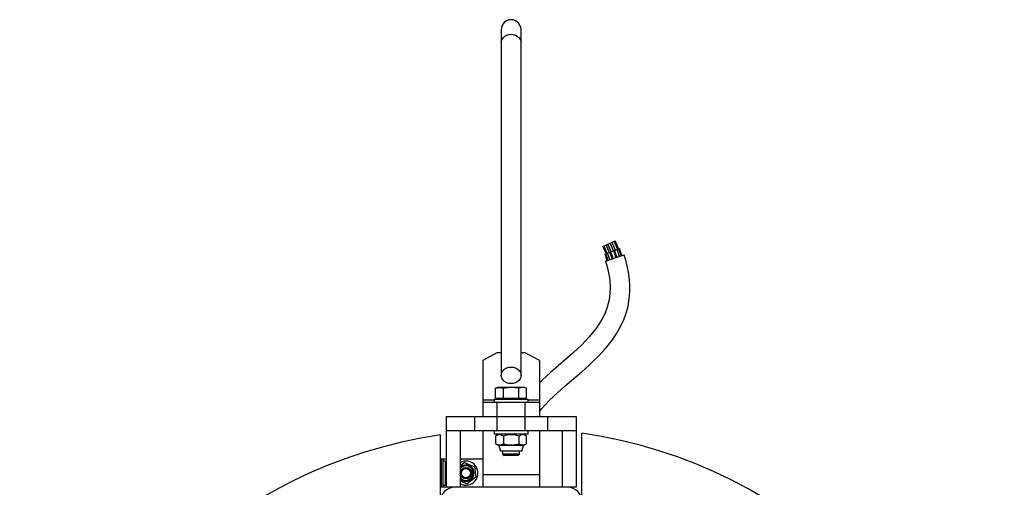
# Model space of a CAD drawing. Extents: x -349 to 348, y -325 to 621.
# Tile 3 of 3: x -349 to 348, y 291 to 621. Entities that reach past the tile are written whole.
import ezdxf

# ---------------------------------------------------------------- set-up
doc = ezdxf.new("R2010")
doc.units = 0
doc.layers.get('0').update_dxf_attribs({"linetype": 'CONTINUOUS'})

msp = doc.modelspace()

# ---------------------------------------------------------------- linework, layer by layer
at = {"color": 7, "linetype": 'CONTINUOUS'}
for p, q in [((-8.19, 614.16), (-8.19, 369.9)), ((5.81, 369.9), (5.81, 614.16)), ((63.68, 461.04), (72.41, 465.03)), ((65.28, 455.5), (65.86, 455.73)), ((66.81, 451.04), (65.28, 455.5)), ((65.47, 450.6), (78.75, 455.02)), ((65.87, 455.73), (68.74, 456.86)), ((67.41, 451.24), (65.87, 455.73)), ((68.62, 451.65), (67.06, 456.2)), ((70.34, 452.22), (68.74, 456.86)), ((68.78, 456.88), (74.92, 459.29)), ((68.78, 456.88), (70.43, 452.25)), ((71.05, 452.46), (69.45, 457.14)), ((72.99, 453.1), (71.35, 457.88)), ((73.74, 453.24), (72.01, 458.14)), ((73.74, 453.24), (72.05, 458.16)), ((75.42, 453.91), (73.74, 458.82)), ((76.63, 454.32), (74.92, 459.29)), ((74.94, 459.29), (75.51, 459.52)), ((77.23, 454.52), (75.51, 459.52)), ((-11.19, 385.82), (-21.19, 380.37)), ((-8.19, 385.82), (-11.19, 385.82)), ((8.81, 385.82), (5.81, 385.82)), ((18.81, 380.37), (8.81, 385.82)), ((-21.19, 380.37), (-21.19, 340.82)), ((18.81, 380.37), (18.81, 340.82)), ((-10.69, 361.28), (-12.16, 360.74)), ((-12.16, 360.74), (-9.42, 361.28)), ((-12.16, 353.78), (-12.16, 360.74)), ((8.31, 361.28), (-10.69, 361.28)), ((-9.42, 361.28), (-6.68, 360.74)), ((-6.68, 353.78), (-6.68, 360.74)), ((7.03, 361.28), (4.29, 360.74)), ((4.29, 353.78), (4.29, 360.74)), ((9.78, 360.74), (7.03, 361.28)), ((9.78, 360.74), (8.31, 361.28)), ((9.78, 353.78), (9.78, 360.74)), ((18.81, 350.82), (-21.19, 350.82)), ((-13.19, 353.18), (-13.19, 350.82)), ((-13.19, 353.18), (10.81, 353.18)), ((-12.16, 353.78), (9.78, 353.78)), ((-11.19, 350.82), (-11.19, 330.82)), ((-9.85, 353.78), (-9.51, 353.18)), ((7.12, 353.18), (7.47, 353.78)), ((8.81, 330.82), (8.81, 350.82)), ((10.81, 350.82), (10.81, 353.18)), ((-47.19, 340.82), (8.7, 340.82)), ((-47.19, 340.82), (-47.19, 290.82)), ((-27.19, 340.82), (-27.19, 330.82)), ((8.81, 340.82), (44.81, 340.82)), ((24.81, 330.82), (24.81, 340.82)), ((44.81, 340.82), (44.81, 290.82)), ((-51.19, 280.99), (-51.19, 327.79)), ((44.81, 330.82), (-47.19, 330.82)), ((-37.19, 330.82), (-37.19, 290.82)), ((-21.19, 330.82), (-21.19, 290.82)), ((-13.19, 330.82), (-13.19, 328.32)), ((10.81, 328.32), (-13.19, 328.32)), ((-9.89, 328.32), (-12.16, 327.01)), ((9.78, 327.01), (7.51, 328.32)), ((10.81, 328.32), (10.81, 330.82)), ((18.81, 330.82), (18.81, 290.82)), ((34.81, 330.82), (34.81, 290.82)), ((48.81, 280.99), (48.81, 329.06)), ((-12.16, 327.01), (-12.16, 321.63)), ((-12.16, 321.63), (-9.89, 320.32)), ((-6.68, 327.01), (-6.68, 321.63)), ((4.29, 327.01), (4.29, 321.63)), ((7.51, 320.32), (9.78, 321.63)), ((9.78, 321.63), (9.78, 327.01)), ((-9.89, 320.32), (-8.82, 316.32)), ((7.51, 320.32), (-9.89, 320.32)), ((6.44, 316.32), (-8.82, 316.32)), ((-7.19, 316.32), (-7.19, 314.25)), ((-7.19, 314.25), (-6.12, 313.18)), ((4.81, 314.25), (-7.19, 314.25)), ((3.73, 313.18), (4.81, 314.25)), ((4.81, 314.25), (4.81, 316.32)), ((6.44, 316.32), (7.51, 320.32)), ((-51.19, 310.82), (-47.19, 310.82)), ((-50.44, 290.82), (-50.44, 310.82)), ((-49.34, 290.82), (-49.34, 310.82)), ((-47.74, 309.32), (-49.34, 309.32)), ((-47.74, 309.32), (-47.74, 292.32)), ((-47.19, 307.57), (-47.74, 306.62)), ((-37.19, 310.82), (-21.19, 310.82)), ((-34.13, 308.27), (-37.19, 305.94)), ((-34.13, 308.27), (-27.21, 305.36)), ((3.73, 313.18), (-6.12, 313.18)), ((-50.44, 304.82), (-51.19, 304.82)), ((-27.21, 305.36), (-26.26, 297.92)), ((18.81, 299.61), (-21.19, 299.61)), ((-51.19, 296.82), (-50.44, 296.82)), ((-47.74, 295.02), (-47.19, 294.07)), ((-37.19, 295.45), (-32.24, 293.37)), ((-26.26, 297.92), (-32.24, 293.37)), ((44.81, 290.82), (-51.19, 290.82)), ((-49.34, 292.32), (-47.74, 292.32))]:
    msp.add_line(p, q, dxfattribs=at)
at = {"color": 8, "linetype": 'CONTINUOUS'}
for p, q in [((-13.19, 352.43), (-21.19, 352.43)), ((18.81, 352.43), (10.81, 352.43))]:
    msp.add_line(p, q, dxfattribs=at)
at = {"color": 8, "linetype": 'CONTINUOUS', "flags": 128}
for points in [[(-8.19, 604.96), (-8.02, 606.27), (-7.5, 607.51), (-6.67, 608.62), (-5.56, 609.55), (-4.23, 610.25), (-2.75, 610.68), (-1.19, 610.83)], [(-1.19, 610.83), (0.36, 610.68), (1.84, 610.25), (3.17, 609.55), (4.28, 608.62), (5.11, 607.51), (5.63, 606.27), (5.81, 604.96)]]:
    msp.add_lwpolyline(points, dxfattribs=at)
at = {"color": 7, "linetype": 'CONTINUOUS', "flags": 128}
for points in [[(63.68, 461.04), (65.6, 456.58), (65.92, 455.75)], [(64.39, 461.36), (66.31, 456.89), (66.64, 456.03)], [(68.31, 456.69), (67.92, 457.71), (66.02, 462.11)], [(67.23, 462.66), (69.17, 458.17), (69.6, 457.03)], [(69.61, 457.2), (69.19, 458.28), (67.29, 462.69)], [(68.81, 463.38), (70.75, 458.88), (71.16, 457.81)], [(71.17, 457.99), (71, 458.44), (68.87, 463.41)], [(70.07, 463.96), (72.02, 459.45), (72.46, 458.32)], [(74.14, 458.98), (73.86, 459.71), (71.71, 464.71)], [(74.85, 459.26), (74.56, 460.03), (72.41, 465.03)], [(18.81, 344.41), (20.62, 346.59), (26.04, 352.26), (31.86, 357.74), (36.88, 362.2), (43.26, 367.7), (48.79, 372.5), (53.98, 377.16), (57.19, 380.19), (60.54, 383.51), (63.25, 386.38), (65.49, 388.89), (67.87, 391.74), (70.42, 395.07), (73.07, 398.95), (75.32, 402.71), (77, 405.93), (78.47, 409.22), (80.16, 413.82), (81.52, 418.88), (82.42, 424.09), (82.82, 428.84), (82.88, 431.25), (82.83, 433.81), (82.66, 436.56), (82.33, 439.7), (81.88, 442.71), (81.2, 446.2), (80.2, 450.25), (78.75, 455.02)], [(65.47, 450.6), (66.68, 446.65), (67.45, 443.57), (67.95, 441.09), (68.28, 439.07), (68.54, 437.14), (68.87, 432.15), (68.74, 427.84), (68.14, 423.34), (66.85, 418.17), (65, 413.33), (62.94, 409.25), (58.64, 402.69), (53.88, 396.89), (48.74, 391.51), (42.38, 385.53), (37.29, 381.05), (34.02, 378.22), (30.26, 374.99), (26.62, 371.83), (23.78, 369.3), (20.94, 366.72), (18.81, 364.71)], [(-1.19, 375.78), (0.36, 375.63), (1.84, 375.19), (3.17, 374.49), (4.28, 373.57), (5.11, 372.45), (5.63, 371.21), (5.81, 369.9), (5.63, 368.6), (5.11, 367.36), (4.28, 366.24), (3.17, 365.31), (1.84, 364.62), (0.36, 364.18), (-1.19, 364.03), (-2.75, 364.18), (-4.23, 364.62), (-5.56, 365.31), (-6.67, 366.24), (-7.5, 367.36), (-8.02, 368.6), (-8.19, 369.9), (-8.02, 371.21), (-7.5, 372.45), (-6.67, 373.57), (-5.56, 374.49), (-4.23, 375.19), (-2.75, 375.63), (-1.19, 375.78)], [(-1.19, 361.28), (-5.33, 360.96), (-6.68, 360.74)], [(4.29, 360.74), (4.13, 360.77), (-1.19, 361.28)]]:
    msp.add_lwpolyline(points, dxfattribs=at)
at = {"color": 7, "linetype": 'CONTINUOUS'}
for radius in [4, 3.23]:
    msp.add_circle((-33.19, 300.82), radius, dxfattribs=at)
for centre, radius, start, end in [((-1.19, 614.16), 7, 0, 180), ((-1.19, -16.19), 347.6, 98.27036, 242.38446), ((-9.42, 322.87), 4.97, 56.49907, 123.50093), ((-1.19, 309.31), 18.53, 72.78572, 107.21428), ((7.03, 322.87), 4.97, 56.49907, 123.50093), ((-1.19, -16.19), 348.85, 297.55594, 81.75948), ((-9.42, 325.77), 4.97, 236.49907, 303.50093), ((-1.19, 339.33), 18.53, 252.78239, 287.21761), ((7.03, 325.77), 4.97, 236.49907, 303.50093), ((-33.19, 300.82), 8.5, 241.87384, 118.12616), ((-33.19, 300.82), 5.8, 226.30129, 133.69871), ((-33.19, 300.82), 5.13, 218.64071, 141.35929), ((-41.19, 280.82), 10, 90, 180), ((38.81, 280.82), 10, 0, 90)]:
    msp.add_arc(centre, radius, start, end, dxfattribs=at)

doc.saveas('drawing.dxf')
